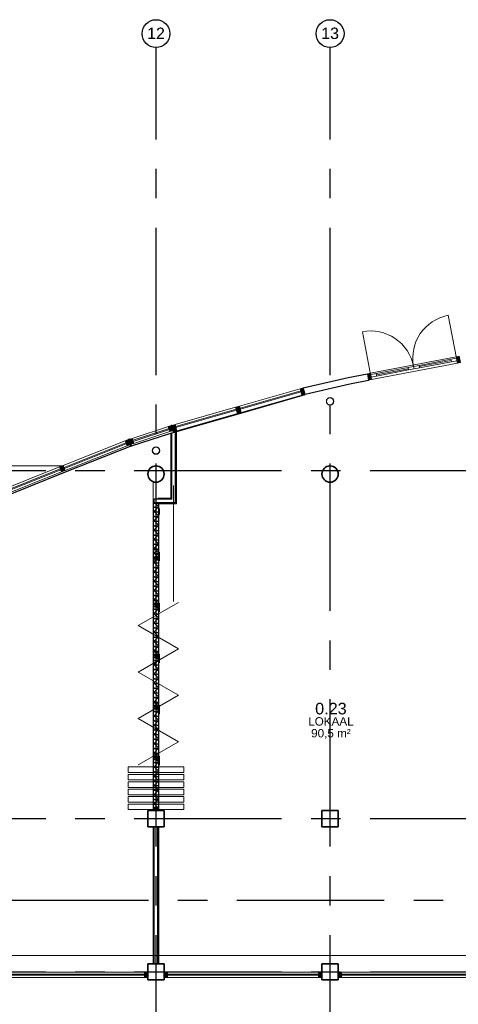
# Model space of a CAD drawing. Header units: millimetres. Extents: x -5940 to 121280, y -35718 to 26615.
# Tile 26 of 51: x 38313 to 47762, y 5400 to 26615. Entities that reach past the tile are written whole.
import ezdxf

# ---------------------------------------------------------------- set-up
doc = ezdxf.new("R2010")
doc.units = ezdxf.units.MM
doc.header["$LTSCALE"] = 100
doc.linetypes.add('CENTER', pattern=[50.8, 31.75, -6.35, 6.35, -6.35])
doc.linetypes.add('HIDDEN', pattern=[0.375, 0.25, -0.125])
for name, color, linetype in [('AL21----_BUITENWAND', 3, 'Continuous'), ('AL22----_BINNENWAND', 2, 'Continuous'), ('AL27----_DAKEN', 8, 'Continuous'), ('AL28----_CONSTRUCTIES', 4, 'Continuous'), ('AL31----_BUITENKOZIJN', 1, 'Continuous'), ('AL32----_BINNENKOZIJN', 1, 'Continuous'), ('AL45----_PLAFOND', 8, 'Continuous'), ('BL$7----_STRAMIEN', 8, 'Continuous'), ('BL$8----_NVO RUIMTE', 253, 'HIDDEN'), ('BL$8----_RUIMTEBENAMING', 2, 'Continuous'), ('BL$8----_RUIMTENUMMER', 2, 'Continuous')]:
    doc.layers.add(name, color=color, linetype=linetype)
doc.styles.add('Arial_4', font='arial.ttf', dxfattribs={"height": 245.883234})
doc.styles.get("Standard").update_dxf_attribs({"font": 'arial.ttf'})
pattern_1 = [(270, (-41288.86, 44404.06), (100, 6e-15), [1000, 0]), (315, (-41288.864, 44404.064), (7e-15, -100.01318), [141.42, -141.42]), (225, (-41288.864, 44404.064), (7e-15, -100.01318), [141.42, -141.42])]
pattern_2 = [(270, (-42388.86, 44404.06), (100, 6e-15), [1000, 0]), (315, (-42388.864, 44404.064), (7e-15, -100.01318), [141.42, -141.42]), (225, (-42388.864, 44404.064), (7e-15, -100.01318), [141.42, -141.42])]
pattern_3 = [(270, (-43488.86, 44404.06), (100, 6e-15), [1000, 0]), (315, (-43488.864, 44404.064), (7e-15, -100.01318), [141.42, -141.42]), (225, (-43488.864, 44404.064), (7e-15, -100.01318), [141.42, -141.42])]
pattern_4 = [(270, (-44588.86, 44404.06), (100, 6e-15), [1000, 0]), (315, (-44588.864, 44404.064), (7e-15, -100.01318), [141.42, -141.42]), (225, (-44588.864, 44404.064), (7e-15, -100.01318), [141.42, -141.42])]
pattern_5 = [(270, (-45688.86, 44404.06), (100, 6e-15), [1000, 0]), (315, (-45688.864, 44404.064), (7e-15, -100.01318), [141.42, -141.42]), (225, (-45688.864, 44404.064), (7e-15, -100.01318), [141.42, -141.42])]
pattern_6 = [(270, (-46788.86, 44404.06), (100, 6e-15), [1000, 0]), (315, (-46788.864, 44404.064), (7e-15, -100.01318), [141.42, -141.42]), (225, (-46788.864, 44404.064), (7e-15, -100.01318), [141.42, -141.42])]

# ---------------------------------------------------------------- blocks, each defined once
blk = doc.blocks.new('System Panel - 31_CWP_glas_2-8916114-_--_100 begane grond')
at = {"color": 0, "linetype": 'ByBlock', "lineweight": -2}
for p, q in [((1626, 69), (-1626, 69)), ((-1626, 69), (-1626, 45)), ((-1626, 45), (1626, 45)), ((1626, 45), (1626, 69))]:
    blk.add_line(p, q, dxfattribs=at)
blk = doc.blocks.new('Rectangular Mullion - 32-67x114-V59-_--_100 begane grond')
at = {"linetype": 'ByBlock', "lineweight": -2}
blk.add_hatch(color=0, dxfattribs=at).paths.add_polyline_path([(0, 0), (0, -114), (-67, -114), (-67, 0)], flags=0)
at = {"color": 0, "linetype": 'ByBlock', "lineweight": -2}
for p, q in [((-67, 0), (0, 0)), ((-67, -114), (-67, 0)), ((0, 0), (0, -114)), ((0, -114), (-67, -114))]:
    blk.add_line(p, q, dxfattribs=at)
blk = doc.blocks.new('Rectangular Mullion - 32-88x114-8916113-_--_100 begane grond')
at = {"color": 0, "linetype": 'ByBlock', "lineweight": -2}
for p, q in [((40903, 37808), (44155, 37808)), ((44155, 37694), (40903, 37694))]:
    blk.add_line(p, q, dxfattribs=at)
blk = doc.blocks.new('Rectangular Mullion - 32-67x114-V58-_--_100 begane grond')
at = {"linetype": 'ByBlock', "lineweight": -2}
blk.add_hatch(color=0, dxfattribs=at).paths.add_polyline_path([(-67, 0), (-67, -114), (0, -114), (0, 0)], flags=0)
at = {"color": 0, "linetype": 'ByBlock', "lineweight": -2}
for p, q in [((0, 0), (-67, 0)), ((-67, 0), (-67, -114)), ((0, -114), (0, 0)), ((-67, -114), (0, -114))]:
    blk.add_line(p, q, dxfattribs=at)
blk = doc.blocks.new('_GM_BCB_eindpaneel Espero - Sonico 110 communicatiepaneel_1_000001 - _GM_BCB_eindpaneel Espero - Sonico 110 communicatiepaneel_1000-8430258-_--_100 begane grond')
at = {"linetype": 'ByBlock', "lineweight": -2}
h = blk.add_hatch(dxfattribs=at)
h.set_pattern_fill('FP_40', color=0, style=0, pattern_type=2)
h.set_pattern_definition(pattern_1)
h.paths.add_polyline_path([(0, -59), (60, -59), (60, 59), (0, 59)], flags=0)
h = blk.add_hatch(dxfattribs=at)
h.set_pattern_fill('FP_40', color=0, style=0, pattern_type=2)
h.set_pattern_definition(pattern_1)
h.paths.add_polyline_path([(62, 59), (62, -59), (1223, -59), (1223, 59), (780, 59)], flags=0)
at = {"color": 0, "linetype": 'ByBlock', "lineweight": -2}
for p, q in [((60, 59), (0, 59)), ((0, 59), (0, -59)), ((60, -59), (60, 59)), ((62, 50), (60, 50)), ((60, 50), (60, -50)), ((1223, 59), (62, 59)), ((62, 59), (62, -59)), ((62, -50), (62, 50)), ((1223, -59), (1223, 59)), ((1225, 50), (1223, 50)), ((1223, 50), (1223, -50)), ((1225, -50), (1225, 50)), ((0, -59), (60, -59)), ((60, -50), (62, -50)), ((62, -59), (1223, -59)), ((980, -63), (980, -69)), ((1014, -69), (980, -69)), ((1075, -69), (1014, -69)), ((1136, -69), (1075, -69)), ((1170, -69), (1136, -69)), ((1223, -50), (1225, -50))]:
    blk.add_line(p, q, dxfattribs=at)
blk = doc.blocks.new('_GM_BCB_eindpaneel Espero - Sonico 110 communicatiepaneel_1_000001 - _GM_BCB_eindpaneel Espero - Sonico 110 communicatiepaneel_1000-V98-_--_100 begane grond')
at = {"linetype": 'ByBlock', "lineweight": -2}
h = blk.add_hatch(dxfattribs=at)
h.set_pattern_fill('FP_54', color=0, style=0, pattern_type=2)
h.set_pattern_definition(pattern_2)
h.paths.add_polyline_path([(0, -59), (60, -59), (60, 59), (0, 59)], flags=0)
h = blk.add_hatch(dxfattribs=at)
h.set_pattern_fill('FP_54', color=0, style=0, pattern_type=2)
h.set_pattern_definition(pattern_2)
h.paths.add_polyline_path([(62, 59), (62, -59), (1223, -59), (1223, 59), (117, 59)], flags=0)
at = {"color": 0, "linetype": 'ByBlock', "lineweight": -2}
for p, q in [((60, 59), (0, 59)), ((0, 59), (0, -59)), ((60, -59), (60, 59)), ((62, 50), (60, 50)), ((60, 50), (60, -50)), ((1223, 59), (62, 59)), ((62, 59), (62, -59)), ((62, -50), (62, 50)), ((1223, -59), (1223, 59)), ((1225, 50), (1223, 50)), ((1223, 50), (1223, -50)), ((1225, -50), (1225, 50)), ((0, -59), (60, -59)), ((60, -50), (62, -50)), ((62, -59), (1223, -59)), ((980, -63), (980, -69)), ((1014, -69), (980, -69)), ((1075, -69), (1014, -69)), ((1136, -69), (1075, -69)), ((1170, -69), (1136, -69)), ((1223, -50), (1225, -50))]:
    blk.add_line(p, q, dxfattribs=at)
blk = doc.blocks.new('_GM_BCB_eindpaneel Espero - Sonico 110 communicatiepaneel_1_000001 - _GM_BCB_eindpaneel Espero - Sonico 110 communicatiepaneel_1000-V99-_--_100 begane grond')
at = {"linetype": 'ByBlock', "lineweight": -2}
h = blk.add_hatch(dxfattribs=at)
h.set_pattern_fill('FP_55', color=0, style=0, pattern_type=2)
h.set_pattern_definition(pattern_3)
h.paths.add_polyline_path([(0, -59), (60, -59), (60, 59), (0, 59)], flags=0)
h = blk.add_hatch(dxfattribs=at)
h.set_pattern_fill('FP_55', color=0, style=0, pattern_type=2)
h.set_pattern_definition(pattern_3)
h.paths.add_polyline_path([(62, 59), (62, -59), (1223, -59), (1223, 59), (329, 59)], flags=0)
at = {"color": 0, "linetype": 'ByBlock', "lineweight": -2}
for p, q in [((60, 59), (0, 59)), ((0, 59), (0, -59)), ((60, -59), (60, 59)), ((62, 50), (60, 50)), ((60, 50), (60, -50)), ((1223, 59), (62, 59)), ((62, 59), (62, -59)), ((62, -50), (62, 50)), ((1223, -59), (1223, 59)), ((1225, 50), (1223, 50)), ((1223, 50), (1223, -50)), ((1225, -50), (1225, 50)), ((0, -59), (60, -59)), ((60, -50), (62, -50)), ((62, -59), (1223, -59)), ((980, -63), (980, -69)), ((1014, -69), (980, -69)), ((1075, -69), (1014, -69)), ((1136, -69), (1075, -69)), ((1170, -69), (1136, -69)), ((1223, -50), (1225, -50))]:
    blk.add_line(p, q, dxfattribs=at)
blk = doc.blocks.new('_GM_BCB_eindpaneel Espero - Sonico 110 communicatiepaneel_1_000001 - _GM_BCB_eindpaneel Espero - Sonico 110 communicatiepaneel_1000-V100-_--_100 begane grond')
at = {"linetype": 'ByBlock', "lineweight": -2}
h = blk.add_hatch(dxfattribs=at)
h.set_pattern_fill('FP_56', color=0, style=0, pattern_type=2)
h.set_pattern_definition(pattern_4)
h.paths.add_polyline_path([(0, -59), (60, -59), (60, 59), (0, 59)], flags=0)
h = blk.add_hatch(dxfattribs=at)
h.set_pattern_fill('FP_56', color=0, style=0, pattern_type=2)
h.set_pattern_definition(pattern_4)
h.paths.add_polyline_path([(62, 59), (62, -59), (1223, -59), (1223, 59), (104, 59)], flags=0)
at = {"color": 0, "linetype": 'ByBlock', "lineweight": -2}
for p, q in [((60, 59), (0, 59)), ((0, 59), (0, -59)), ((60, -59), (60, 59)), ((62, 50), (60, 50)), ((60, 50), (60, -50)), ((1223, 59), (62, 59)), ((62, 59), (62, -59)), ((62, -50), (62, 50)), ((1223, -59), (1223, 59)), ((1225, 50), (1223, 50)), ((1223, 50), (1223, -50)), ((1225, -50), (1225, 50)), ((0, -59), (60, -59)), ((60, -50), (62, -50)), ((62, -59), (1223, -59)), ((980, -63), (980, -69)), ((1014, -69), (980, -69)), ((1075, -69), (1014, -69)), ((1136, -69), (1075, -69)), ((1170, -69), (1136, -69)), ((1223, -50), (1225, -50))]:
    blk.add_line(p, q, dxfattribs=at)
blk = doc.blocks.new('_GM_BCB_eindpaneel Espero - Sonico 110 communicatiepaneel_1_000001 - _GM_BCB_eindpaneel Espero - Sonico 110 communicatiepaneel_1000-V101-_--_100 begane grond')
at = {"linetype": 'ByBlock', "lineweight": -2}
h = blk.add_hatch(dxfattribs=at)
h.set_pattern_fill('FP_57', color=0, style=0, pattern_type=2)
h.set_pattern_definition(pattern_5)
h.paths.add_polyline_path([(0, 59), (0, -59), (60, -59), (60, 59)], flags=0)
h = blk.add_hatch(dxfattribs=at)
h.set_pattern_fill('FP_57', color=0, style=0, pattern_type=2)
h.set_pattern_definition(pattern_5)
h.paths.add_polyline_path([(62, -59), (1223, -59), (1223, 59), (62, 59), (62, -3)], flags=0)
at = {"color": 0, "linetype": 'ByBlock', "lineweight": -2}
for p, q in [((60, 59), (0, 59)), ((0, 59), (0, -59)), ((60, -59), (60, 59)), ((62, 50), (60, 50)), ((60, 50), (60, -50)), ((1223, 59), (62, 59)), ((62, 59), (62, -59)), ((62, -50), (62, 50)), ((1223, -59), (1223, 59)), ((1225, 50), (1223, 50)), ((1223, 50), (1223, -50)), ((1225, -50), (1225, 50)), ((0, -59), (60, -59)), ((60, -50), (62, -50)), ((62, -59), (1223, -59)), ((980, -63), (980, -69)), ((1014, -69), (980, -69)), ((1075, -69), (1014, -69)), ((1136, -69), (1075, -69)), ((1170, -69), (1136, -69)), ((1223, -50), (1225, -50))]:
    blk.add_line(p, q, dxfattribs=at)
blk = doc.blocks.new('_GM_BCB_eindpaneel Espero - Sonico 110 communicatiepaneel_1_000001 - _GM_BCB_eindpaneel Espero - Sonico 110 communicatiepaneel_1000-V102-_--_100 begane grond')
at = {"linetype": 'ByBlock', "lineweight": -2}
h = blk.add_hatch(dxfattribs=at)
h.set_pattern_fill('FP_58', color=0, style=0, pattern_type=2)
h.set_pattern_definition(pattern_6)
h.paths.add_polyline_path([(0, -59), (60, -59), (60, 59), (0, 59)], flags=0)
h = blk.add_hatch(dxfattribs=at)
h.set_pattern_fill('FP_58', color=0, style=0, pattern_type=2)
h.set_pattern_definition(pattern_6)
h.paths.add_polyline_path([(62, 59), (62, -59), (1223, -59), (1223, 59), (91, 59)], flags=0)
at = {"color": 0, "linetype": 'ByBlock', "lineweight": -2}
for p, q in [((60, 59), (0, 59)), ((0, 59), (0, -59)), ((60, -59), (60, 59)), ((62, 50), (60, 50)), ((60, 50), (60, -50)), ((1223, 59), (62, 59)), ((62, 59), (62, -59)), ((62, -50), (62, 50)), ((1223, -59), (1223, 59)), ((1225, 50), (1223, 50)), ((1223, 50), (1223, -50)), ((1225, -50), (1225, 50)), ((0, -59), (60, -59)), ((60, -50), (62, -50)), ((62, -59), (1223, -59)), ((980, -63), (980, -69)), ((1014, -69), (980, -69)), ((1075, -69), (1014, -69)), ((1107, -69), (1075, -69)), ((1223, -50), (1225, -50))]:
    blk.add_line(p, q, dxfattribs=at)
blk = doc.blocks.new('31_DO_stolpdeur_3 - slank-9014487-_--_100 begane grond')
at = {"color": 0, "linetype": 'ByBlock', "lineweight": -2}
for p, q in [((-940.5, -30), (-820.5, -30)), ((-940.5, -84), (-940.5, -30)), ((-820.5, -84), (-940.5, -84)), ((-820.5, -30), (-820.5, -84)), ((-120, -30), (-820.5, -30)), ((-120, -57), (-820.5, -57)), ((-820.5, -57), (-120, -57)), ((-820.5, -84), (-120, -84)), ((-120, -30), (0, -30)), ((-120, -84), (-120, -30)), ((0, -84), (-120, -84)), ((0, -30), (120, -30)), ((0, -84), (0, -30)), ((0, -30), (0, -84)), ((120, -84), (0, -84)), ((120, -30), (120, -84)), ((820.5, -30), (120, -30)), ((820.5, -57), (120, -57)), ((120, -57), (820.5, -57)), ((120, -84), (820.5, -84)), ((820.5, -30), (940.5, -30)), ((820.5, -84), (820.5, -30)), ((940.5, -84), (820.5, -84)), ((940.5, -30), (940.5, -84))]:
    blk.add_line(p, q, dxfattribs=at)
blk = doc.blocks.new('Rectangular Mullion - 31_CWM_067x139-9014486-_--_100 begane grond')
at = {"color": 0, "linetype": 'ByBlock', "lineweight": -2}
for p, q in [((50870, 51064), (49023, 50712)), ((50896, 50928), (49049, 50576))]:
    blk.add_line(p, q, dxfattribs=at)
blk = doc.blocks.new('Rectangular Mullion - 31_CWM_067x139-8494008-_--_100 begane grond')
at = {"linetype": 'ByBlock', "lineweight": -2}
blk.add_hatch(color=0, dxfattribs=at).paths.add_polyline_path([(-67, 139), (0, 139), (0, 0), (-67, 0), (-67, 107)], flags=0)
at = {"color": 0, "linetype": 'ByBlock', "lineweight": -2}
for p, q in [((-67, 139), (0, 139)), ((-67, 84), (-67, 139)), ((-67, 0), (-67, 30)), ((0, 139), (0, 0)), ((0, 0), (-67, 0))]:
    blk.add_line(p, q, dxfattribs=at)
blk = doc.blocks.new('Rectangular Mullion - 31_CWM_067x139-8494009-_--_100 begane grond')
at = {"linetype": 'ByBlock', "lineweight": -2}
blk.add_hatch(color=0, dxfattribs=at).paths.add_polyline_path([(0, 139), (-67, 139), (-67, 0), (0, 0), (0, 44)], flags=0)
at = {"color": 0, "linetype": 'ByBlock', "lineweight": -2}
for p, q in [((0, 139), (-67, 139)), ((-67, 139), (-67, 84)), ((-67, 30), (-67, 0)), ((0, 0), (0, 139)), ((-67, 0), (0, 0))]:
    blk.add_line(p, q, dxfattribs=at)
blk = doc.blocks.new('System Panel - 31_CWP_glas_2-7838779-_--_100 begane grond')
at = {"linetype": 'ByBlock', "lineweight": -2}
blk.add_hatch(color=0, dxfattribs=at).paths.add_polyline_path([(409, 69), (-409, 69), (-409, 45), (409, 45)], flags=0)
at = {"color": 0, "linetype": 'ByBlock', "lineweight": -2}
for p, q in [((409, 69), (-409, 69)), ((-409, 69), (-409, 45)), ((-409, 45), (409, 45)), ((409, 45), (409, 69))]:
    blk.add_line(p, q, dxfattribs=at)
blk = doc.blocks.new('Rectangular Mullion - 31_CWM_067x114-7838777-_--_100 begane grond')
at = {"color": 0, "linetype": 'ByBlock', "lineweight": -2}
for p, q in [((43892, 49308), (44670, 49561)), ((43928, 49200), (44705, 49453))]:
    blk.add_line(p, q, dxfattribs=at)
blk = doc.blocks.new('Rectangular Mullion - 31_CWM_067x114-7838167-_--_100 begane grond')
at = {"linetype": 'ByBlock', "lineweight": -2}
blk.add_hatch(color=0, dxfattribs=at).paths.add_polyline_path([(0, -114), (-67, -114), (-67, 0), (0, 0)], flags=0)
at = {"color": 0, "linetype": 'ByBlock', "lineweight": -2}
for p, q in [((-67, 0), (0, 0)), ((0, 0), (0, -114)), ((-67, -114), (-67, 0)), ((0, -114), (-67, -114))]:
    blk.add_line(p, q, dxfattribs=at)
blk = doc.blocks.new('System Panel - 31_CWP_glas_2-9014642-_--_100 begane grond')
at = {"linetype": 'ByBlock', "lineweight": -2}
blk.add_hatch(color=0, dxfattribs=at).paths.add_polyline_path([(679, 69), (-679, 69), (-679, 45), (679, 45)], flags=0)
at = {"color": 0, "linetype": 'ByBlock', "lineweight": -2}
for p, q in [((679, 69), (-679, 69)), ((-679, 69), (-679, 45)), ((-679, 45), (679, 45)), ((679, 45), (679, 69))]:
    blk.add_line(p, q, dxfattribs=at)
blk = doc.blocks.new('Rectangular Mullion - 31_CWM_067x139-9014637-_--_100 begane grond')
at = {"color": 0, "linetype": 'ByBlock', "lineweight": -2}
for p, q in [((46204, 50002), (47509, 50375)), ((46242, 49868), (47547, 50242))]:
    blk.add_line(p, q, dxfattribs=at)
blk = doc.blocks.new('Rectangular Mullion - 31_CWM_067x139-9014643-_--_100 begane grond')
at = {"linetype": 'ByBlock', "lineweight": -2}
blk.add_hatch(color=0, dxfattribs=at).paths.add_polyline_path([(-67, -139), (-67, 0), (0, 0), (0, -139)], flags=0)
at = {"color": 0, "linetype": 'ByBlock', "lineweight": -2}
for p, q in [((-67, 0), (0, 0)), ((-67, -139), (-67, 0)), ((0, 0), (0, -139)), ((0, -139), (-67, -139))]:
    blk.add_line(p, q, dxfattribs=at)
blk = doc.blocks.new('System Panel - 31_CWP_glas_2-7838166-_--_100 begane grond')
at = {"linetype": 'ByBlock', "lineweight": -2}
blk.add_hatch(color=0, dxfattribs=at).paths.add_polyline_path([(715.75, 69), (-715.75, 69), (-715.75, 45), (715.75, 45)], flags=0)
at = {"color": 0, "linetype": 'ByBlock', "lineweight": -2}
for p, q in [((715.75, 69), (-715.75, 69)), ((-715.75, 69), (-715.75, 45)), ((-715.75, 45), (715.75, 45)), ((715.75, 45), (715.75, 69))]:
    blk.add_line(p, q, dxfattribs=at)
blk = doc.blocks.new('Rectangular Mullion - 31_CWM_067x114-7838160-_--_100 begane grond')
at = {"color": 0, "linetype": 'ByBlock', "lineweight": -2}
for p, q in [((42407, 48725), (43738, 49253)), ((42449, 48619), (43780, 49147))]:
    blk.add_line(p, q, dxfattribs=at)
blk = doc.blocks.new('Rectangular Mullion - 31_CWM_067x114-7837215-_--_100 begane grond')
at = {"color": 0, "linetype": 'ByBlock', "lineweight": -2}
for p, q in [((40995, 48164), (42325, 48692)), ((41037, 48058), (42367, 48586))]:
    blk.add_line(p, q, dxfattribs=at)
blk = doc.blocks.new('Rectangular Mullion - 31_CWM_088x114-7838161-_--_100 begane grond')
at = {"linetype": 'ByBlock', "lineweight": -2}
blk.add_hatch(color=0, dxfattribs=at).paths.add_polyline_path([(44, -114), (-44, -114), (-44, 0), (44, 0)], flags=0)
at = {"color": 0, "linetype": 'ByBlock', "lineweight": -2}
for p, q in [((-44, 0), (44, 0)), ((-44, -114), (-44, 0)), ((44, 0), (44, -114)), ((44, -114), (-44, -114))]:
    blk.add_line(p, q, dxfattribs=at)
blk = doc.blocks.new('Rectangular Mullion - 31_CWM_067x139-9014639-_--_100 begane grond')
at = {"color": 0, "linetype": 'ByBlock', "lineweight": -2}
for p, q in [((44814, 49605), (46119, 49978)), ((44852, 49471), (46157, 49844))]:
    blk.add_line(p, q, dxfattribs=at)
blk = doc.blocks.new('Rectangular Mullion - 31_CWM_088x139-9014640-_--_100 begane grond')
at = {"linetype": 'ByBlock', "lineweight": -2}
blk.add_hatch(color=0, dxfattribs=at).paths.add_polyline_path([(-44, -139), (-44, 0), (44, 0), (44, -139)], flags=0)
at = {"color": 0, "linetype": 'ByBlock', "lineweight": -2}
for p, q in [((-44, 0), (44, 0)), ((-44, -139), (-44, 0)), ((44, 0), (44, -139)), ((44, -139), (-44, -139))]:
    blk.add_line(p, q, dxfattribs=at)
blk = doc.blocks.new('Rectangular Mullion - 31_CWM_067x114-7838173-_--_100 begane grond')
at = {"linetype": 'ByBlock', "lineweight": -2}
blk.add_hatch(color=0, dxfattribs=at).paths.add_polyline_path([(-67, -114), (0, -114), (0, 0), (-67, 0)], flags=0)
at = {"color": 0, "linetype": 'ByBlock', "lineweight": -2}
for p, q in [((0, 0), (-67, 0)), ((-67, 0), (-67, -114)), ((0, -114), (0, 0)), ((-67, -114), (0, -114))]:
    blk.add_line(p, q, dxfattribs=at)
blk = doc.blocks.new('BI deur rechts - BI deur rechts-9014618-_--_100 begane grond')
at = {"color": 0, "linetype": 'ByBlock', "lineweight": -2}
blk.add_line((-470.25, -27), (-470.25, -967.5), dxfattribs=at)
blk.add_arc((-470.25, -27), 940.5, 270, 0, dxfattribs=at)
blk = doc.blocks.new('BI deur links - BI deur links-9014619-_--_100 begane grond')
at = {"color": 0, "linetype": 'ByBlock', "lineweight": -2}
blk.add_line((470.25, -27), (470.25, -967.5), dxfattribs=at)
blk.add_arc((470.25, -27), 940.5, 180, 270, dxfattribs=at)
blk = doc.blocks.new('Rectangular Mullion - 31_CWM_067x139-8494055-_--_100 begane grond')
at = {"linetype": 'ByBlock', "lineweight": -2}
blk.add_hatch(color=0, dxfattribs=at).paths.add_polyline_path([(0, -139), (0, 0), (-67, 0), (-67, -139)], flags=0)
at = {"color": 0, "linetype": 'ByBlock', "lineweight": -2}
for p, q in [((0, 0), (-67, 0)), ((-67, 0), (-67, -139)), ((0, -139), (0, 0)), ((-67, -139), (0, -139))]:
    blk.add_line(p, q, dxfattribs=at)
blk = doc.blocks.new('28_GdV_staal_buis_kolom - B160x6_3-9615379-_--_100 begane grond')
at = {"linetype": 'ByBlock', "lineweight": -2}
h = blk.add_hatch(dxfattribs=at)
h.set_pattern_fill('FP_712', color=0, style=0, pattern_type=2)
h.set_pattern_definition([(45, (-44404.06, -49044.53), (-106.06602, 106.06602), [])])
h.paths.add_polyline_path([(0, -80), (31, -74), (57, -57), (74, -31), (80, 0), (74, 31), (57, 57), (31, 74), (0, 80), (-31, 74), (-57, 57), (-74, 31), (-80, 0), (-74, -31), (-57, -57), (-31, -74)], flags=0)
h.paths.add_polyline_path([(0, -74), (-28, -68), (-52, -52), (-68, -28), (-74, 0), (-68, 28), (-52, 52), (-28, 68), (0, 74), (28, 68), (52, 52), (68, 28), (74, 0), (68, -28), (52, -52), (28, -68)], flags=0)
at = {"color": 0, "linetype": 'ByBlock', "lineweight": -2}
for radius, start, end in [(80, 360, 180), (80, 180, 360), (73.7, 0, 180), (73.7, 180, 0)]:
    blk.add_arc((0, 0), radius, start, end, dxfattribs=at)
blk = doc.blocks.new('28_GdV_staal_buis_kolom - B160x6_3-V949-_--_100 begane grond')
at = {"linetype": 'ByBlock', "lineweight": -2}
h = blk.add_hatch(dxfattribs=at)
h.set_pattern_fill('FP_713', color=0, style=0, pattern_type=2)
h.set_pattern_definition([(45, (-48154.06, -50105.97), (-106.06602, 106.06602), [])])
h.paths.add_polyline_path([(0, -80), (31, -74), (57, -57), (74, -31), (80, 0), (74, 31), (57, 57), (31, 74), (0, 80), (-31, 74), (-57, 57), (-74, 31), (-80, 0), (-74, -31), (-57, -57), (-31, -74)], flags=0)
h.paths.add_polyline_path([(0, -74), (-28, -68), (-52, -52), (-68, -28), (-74, 0), (-68, 28), (-52, 52), (-28, 68), (0, 74), (28, 68), (52, 52), (68, 28), (74, 0), (68, -28), (52, -52), (28, -68)], flags=0)
at = {"color": 0, "linetype": 'ByBlock', "lineweight": -2}
for radius, start, end in [(80, 360, 180), (80, 180, 360), (73.7, 0, 180), (73.7, 180, 0)]:
    blk.add_arc((0, 0), radius, start, end, dxfattribs=at)
blk = doc.blocks.new('Grid - r_3_0mm-7309776-_--_100 begane grond')
at = {"color": 0, "linetype": 'ByBlock', "lineweight": -2}
blk.add_circle((0, 0), 3, dxfattribs=at)

msp = doc.modelspace()

# ---------------------------------------------------------------- linework, layer by layer
at = {"layer": 'AL21----_BUITENWAND'}
for p, q in [((41595, 17873), (41580, 17868)), ((41580, 17868), (41625, 17724)), ((41637, 17727), (41595, 17873))]:
    msp.add_line(p, q, dxfattribs=at)
for points in [[(45831, 18839), (45423, 18762), (44460, 18536), (44419, 18680), (45392, 18908), (45803, 18986)], [(40675, 17574), (40646, 17563), (40701, 17425), (40721, 17432)]]:
    msp.add_lwpolyline(points, close=True, dxfattribs=at)
for points in [[(40721, 17432), (41567, 17707), (43074, 18140), (44460, 18536)], [(37833, 16287), (39267, 16856), (40701, 17425)]]:
    msp.add_lwpolyline(points, dxfattribs=at)
at = {"layer": 'AL22----_BINNENWAND', "lineweight": 13}
for p, q in [((41692, 17743), (41567, 17707)), ((41567, 17707), (41567, 16307)), ((41692, 16182), (41692, 17743)), ((41187, 16650), (41187, 9575)), ((41212, 16650), (41187, 16650)), ((41287, 16650), (41212, 16650)), ((41312, 16650), (41287, 16650)), ((41567, 16307), (41287, 16307)), ((41287, 16182), (41692, 16182)), ((41187, 9575), (41212, 9575)), ((41287, 9575), (41312, 9575)), ((41187, 9225), (41187, 6275)), ((41312, 6275), (41312, 9225)), ((41187, 6275), (41212, 6275)), ((41212, 6275), (41287, 6275)), ((41287, 6275), (41312, 6275))]:
    msp.add_line(p, q, dxfattribs=at)
at = {"layer": 'AL22----_BINNENWAND', "lineweight": 25}
for p, q in [((41592, 16282), (41592, 17715)), ((41667, 16207), (41667, 17736)), ((41592, 16282), (41212, 16282)), ((41212, 16207), (41212, 16282)), ((41667, 16207), (41212, 16207)), ((41212, 6275), (41212, 9225)), ((41287, 6275), (41287, 9225))]:
    msp.add_line(p, q, dxfattribs=at)
at = {"layer": 'AL22----_BINNENWAND', "lineweight": 9}
for p, q in [((41630, 16577), (41630, 14077)), ((40867, 13559), (41733, 14059)), ((41250, 14077), (41250, 10257)), ((40867, 13559), (41733, 13059)), ((40867, 12559), (41733, 13059)), ((40867, 12559), (41733, 12059)), ((40867, 11559), (41733, 12059)), ((40867, 11559), (41733, 11059)), ((40867, 10559), (41733, 11059)), ((40650, 10515), (40650, 10394)), ((41850, 10515), (40650, 10515)), ((41850, 10394), (41850, 10515)), ((40650, 10394), (41850, 10394)), ((40650, 10355), (40650, 10234)), ((41850, 10355), (40650, 10355)), ((40650, 10234), (41850, 10234)), ((40650, 10195), (40650, 10074)), ((41850, 10195), (40650, 10195)), ((41850, 10234), (41850, 10355)), ((41850, 10074), (41850, 10195)), ((40650, 10074), (41850, 10074)), ((40650, 10035), (40650, 9914)), ((41850, 10035), (40650, 10035)), ((41850, 9914), (41850, 10035)), ((40650, 9914), (41850, 9914)), ((40650, 9875), (40650, 9754)), ((41850, 9875), (40650, 9875)), ((41850, 9754), (41850, 9875)), ((40650, 9754), (41850, 9754)), ((40650, 9715), (40650, 9594)), ((41850, 9715), (40650, 9715)), ((40650, 9594), (41850, 9594)), ((41850, 9594), (41850, 9715))]:
    msp.add_line(p, q, dxfattribs=at)
at = {"layer": 'AL27----_DAKEN', "lineweight": 18}
msp.add_line((39226, 17000), (22935, 17000), dxfattribs=at)
at = {"layer": 'AL28----_CONSTRUCTIES', "lineweight": 35}
for p, q in [((41425, 9575), (41075, 9575)), ((41075, 9575), (41075, 9225)), ((41425, 9225), (41425, 9575)), ((45175, 9575), (44825, 9575)), ((44825, 9575), (44825, 9225)), ((45175, 9225), (45175, 9575)), ((41075, 9225), (41425, 9225)), ((44825, 9225), (45175, 9225)), ((41425, 6275), (41075, 6275)), ((41075, 6275), (41075, 5925)), ((41425, 5925), (41425, 6275)), ((45175, 6275), (44825, 6275)), ((44825, 6275), (44825, 5925)), ((45175, 5925), (45175, 6275)), ((41075, 5925), (41425, 5925)), ((44825, 5925), (45175, 5925))]:
    msp.add_line(p, q, dxfattribs=at)
for centre, start, end in [((41250, 16825), 0, 180), ((45000, 16825), 0, 180), ((41250, 16825), 180, 0), ((45000, 16825), 180, 0)]:
    msp.add_arc(centre, 175, start, end, dxfattribs=at)
at = {"layer": 'AL32----_BINNENKOZIJN', "lineweight": 13}
for p, q in [((41432, 6094), (41425, 6094)), ((41425, 6094), (41425, 6069)), ((41425, 6069), (41425, 6005)), ((41425, 6005), (41425, 5980)), ((41425, 5980), (41432, 5980)), ((41432, 6069), (41432, 6094)), ((41432, 6005), (41432, 6069)), ((41432, 5980), (41432, 6005)), ((44825, 6094), (44818, 6094)), ((44818, 6094), (44818, 6069)), ((44818, 6069), (44818, 6005)), ((44818, 6005), (44818, 5980)), ((44818, 5980), (44825, 5980)), ((44825, 6069), (44825, 6094)), ((44825, 6005), (44825, 6069)), ((44825, 5980), (44825, 6005))]:
    msp.add_line(p, q, dxfattribs=at)
at = {"layer": 'AL32----_BINNENKOZIJN', "lineweight": 25}
for p, q in [((41432, 6069), (41425, 6069)), ((41432, 6005), (41425, 6005)), ((44825, 6069), (44818, 6069)), ((44825, 6005), (44818, 6005))]:
    msp.add_line(p, q, dxfattribs=at)
at = {"layer": 'AL45----_PLAFOND', "lineweight": 9}
msp.add_line((29650, 6450), (52850, 6450), dxfattribs=at)
at = {"layer": 'BL$7----_STRAMIEN', "linetype": 'CENTER'}
for p, q in [((41250, 25615), (41250, 26015)), ((45000, 25615), (45000, 26015)), ((41250, -6443), (41250, 25615)), ((45000, -6443), (45000, 25615)), ((-4940, 16900), (120280, 16900)), ((-4940, 9400), (120280, 9400)), ((91886, 7634), (20354, 7634)), ((-4940, 6100), (120280, 6100))]:
    msp.add_line(p, q, dxfattribs=at)

# ---------------------------------------------------------------- block references
at = {"layer": 'AL22----_BINNENWAND', "rotation": 89.99999999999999}
for name, p in [('_GM_BCB_eindpaneel Espero - Sonico 110 communicatiepaneel_1_000001 - _GM_BCB_eindpaneel Espero - Sonico 110 communicatiepaneel_1000-V102-_--_100 begane grond', (41250, 14975)), ('_GM_BCB_eindpaneel Espero - Sonico 110 communicatiepaneel_1_000001 - _GM_BCB_eindpaneel Espero - Sonico 110 communicatiepaneel_1000-V101-_--_100 begane grond', (41250, 13975)), ('_GM_BCB_eindpaneel Espero - Sonico 110 communicatiepaneel_1_000001 - _GM_BCB_eindpaneel Espero - Sonico 110 communicatiepaneel_1000-V100-_--_100 begane grond', (41250, 12875)), ('_GM_BCB_eindpaneel Espero - Sonico 110 communicatiepaneel_1_000001 - _GM_BCB_eindpaneel Espero - Sonico 110 communicatiepaneel_1000-V99-_--_100 begane grond', (41250, 11775)), ('_GM_BCB_eindpaneel Espero - Sonico 110 communicatiepaneel_1_000001 - _GM_BCB_eindpaneel Espero - Sonico 110 communicatiepaneel_1000-V98-_--_100 begane grond', (41250, 10675)), ('_GM_BCB_eindpaneel Espero - Sonico 110 communicatiepaneel_1_000001 - _GM_BCB_eindpaneel Espero - Sonico 110 communicatiepaneel_1000-8430258-_--_100 begane grond', (41250, 9575))]:
    msp.add_blockref(name, p, dxfattribs=at)
at = {"layer": 'AL28----_CONSTRUCTIES', "lineweight": 18}
for name, p in [('28_GdV_staal_buis_kolom - B160x6_3-V949-_--_100 begane grond', (45000, 18392)), ('28_GdV_staal_buis_kolom - B160x6_3-9615379-_--_100 begane grond', (41250, 17331))]:
    msp.add_blockref(name, p, dxfattribs=at)
at = {"layer": 'AL31----_BUITENKOZIJN', "lineweight": 18}
for name, p, rotation in [('BI deur rechts - BI deur rechts-9014618-_--_100 begane grond', (47265, 19207), 190.7923032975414), ('BI deur links - BI deur links-9014619-_--_100 begane grond', (46341, 19030), 190.7923032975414), ('31_DO_stolpdeur_3 - slank-9014487-_--_100 begane grond', (46793, 19174), 10.79230329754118)]:
    msp.add_blockref(name, p, dxfattribs=dict(at, rotation=rotation))
at = {"layer": 'AL31----_BUITENKOZIJN', "lineweight": 13}
for name in ['Rectangular Mullion - 31_CWM_067x139-9014486-_--_100 begane grond', 'Rectangular Mullion - 31_CWM_067x139-9014637-_--_100 begane grond', 'Rectangular Mullion - 31_CWM_067x139-9014639-_--_100 begane grond', 'Rectangular Mullion - 31_CWM_067x114-7838777-_--_100 begane grond', 'Rectangular Mullion - 31_CWM_067x114-7838160-_--_100 begane grond', 'Rectangular Mullion - 31_CWM_067x114-7837215-_--_100 begane grond']:
    msp.add_blockref(name, (-3154, -31714), dxfattribs=at)
at = {"layer": 'AL31----_BUITENKOZIJN', "lineweight": 13, "extrusion": (0, 0, -1)}
for name, p, rotation in [('Rectangular Mullion - 31_CWM_067x139-8494008-_--_100 begane grond', (-47782, 19363), 169.2076967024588), ('Rectangular Mullion - 31_CWM_088x139-9014640-_--_100 begane grond', (-43007, 18276), 344.0523954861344), ('Rectangular Mullion - 31_CWM_067x139-9014643-_--_100 begane grond', (-41595, 17873), 344.0523954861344), ('Rectangular Mullion - 31_CWM_067x114-7838167-_--_100 begane grond', (-40675, 17574), 342.0003417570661), ('Rectangular Mullion - 31_CWM_088x114-7838161-_--_100 begane grond', (-39212, 16995), 338.3485819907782)]:
    msp.add_blockref(name, p, dxfattribs=dict(at, rotation=rotation))
at = {"layer": 'AL31----_BUITENKOZIJN', "lineweight": 13}
for name, p, rotation in [('Rectangular Mullion - 31_CWM_067x139-8494009-_--_100 begane grond', (45803, 18986), 190.7923032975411), ('Rectangular Mullion - 31_CWM_067x139-8494055-_--_100 begane grond', (44419, 18680), 15.94760451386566), ('System Panel - 31_CWP_glas_2-9014642-_--_100 begane grond', (43702, 18475), 195.9476045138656), ('System Panel - 31_CWP_glas_2-9014642-_--_100 begane grond', (42312, 18078), 195.9476045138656), ('Rectangular Mullion - 31_CWM_067x114-7838173-_--_100 begane grond', (41579, 17868), 17.99965824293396), ('System Panel - 31_CWP_glas_2-7838779-_--_100 begane grond', (41127, 17721), 197.999658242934), ('System Panel - 31_CWP_glas_2-7838166-_--_100 begane grond', (39918, 17275), 201.6514180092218), ('Rectangular Mullion - 31_CWM_067x114-7838173-_--_100 begane grond', (40646, 17564), 21.65141800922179), ('System Panel - 31_CWP_glas_2-7838166-_--_100 begane grond', (38506, 16714), 201.6514180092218)]:
    msp.add_blockref(name, p, dxfattribs=dict(at, rotation=rotation))
at = {"layer": 'AL32----_BINNENKOZIJN', "lineweight": 13}
for name, p in [('Rectangular Mullion - 32-88x114-8916113-_--_100 begane grond', (-3154, -31714)), ('System Panel - 31_CWP_glas_2-8916114-_--_100 begane grond', (39375, 5980)), ('Rectangular Mullion - 32-88x114-8916113-_--_100 begane grond', (596, -31714)), ('System Panel - 31_CWP_glas_2-8916114-_--_100 begane grond', (43125, 5980)), ('Rectangular Mullion - 32-88x114-8916113-_--_100 begane grond', (4346, -31714)), ('System Panel - 31_CWP_glas_2-8916114-_--_100 begane grond', (46875, 5980))]:
    msp.add_blockref(name, p, dxfattribs=at)
at = {"layer": 'AL32----_BINNENKOZIJN', "lineweight": 13, "extrusion": (0, 0, -1), "rotation": 180}
for p in [(-41068, 5980), (-44818, 5980)]:
    msp.add_blockref('Rectangular Mullion - 32-67x114-V59-_--_100 begane grond', p, dxfattribs=at)
at = {"layer": 'AL32----_BINNENKOZIJN', "lineweight": 13, "rotation": 180}
for p in [(41432, 5980), (45182, 5980)]:
    msp.add_blockref('Rectangular Mullion - 32-67x114-V58-_--_100 begane grond', p, dxfattribs=at)
at = {"layer": 'BL$7----_STRAMIEN', "xscale": 99.99999999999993, "yscale": 99.99999999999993, "zscale": 99.99999999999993}
for p in [(41250, 26315), (45000, 26315)]:
    msp.add_blockref('Grid - r_3_0mm-7309776-_--_100 begane grond', p, dxfattribs=at)

# ---------------------------------------------------------------- texts
at = {"layer": 'BL$7----_STRAMIEN', "lineweight": 9, "char_height": 245.9, "width": 456, "attachment_point": 2, "line_spacing_factor": 0.938532, "style": 'Arial_4'}
for s, insert in [('12', (41250, 26445)), ('13', (45000, 26445))]:
    msp.add_mtext(s, dxfattribs=dict(at, insert=insert))
at = {"layer": 'BL$8----_NVO RUIMTE', "color": 1, "insert": (45018, 11225), "char_height": 180, "attachment_point": 5}
msp.add_mtext_dynamic_manual_height_columns('90,5 m²', width=1026.64, gutter_width=460, heights=[0.0399], dxfattribs=at)
at = {"layer": 'BL$8----_RUIMTEBENAMING', "color": 1, "insert": (45018, 11495), "char_height": 180, "attachment_point": 5}
msp.add_mtext_dynamic_manual_height_columns('LOKAAL', width=0.614, gutter_width=1, heights=[0.0399], dxfattribs=at)
at = {"layer": 'BL$8----_RUIMTENUMMER', "color": 2, "insert": (45018, 11770), "char_height": 250, "attachment_point": 5}
msp.add_mtext_dynamic_manual_height_columns('0.23', width=0.614, gutter_width=1, heights=[0.0399], dxfattribs=at)

doc.saveas('drawing.dxf')
